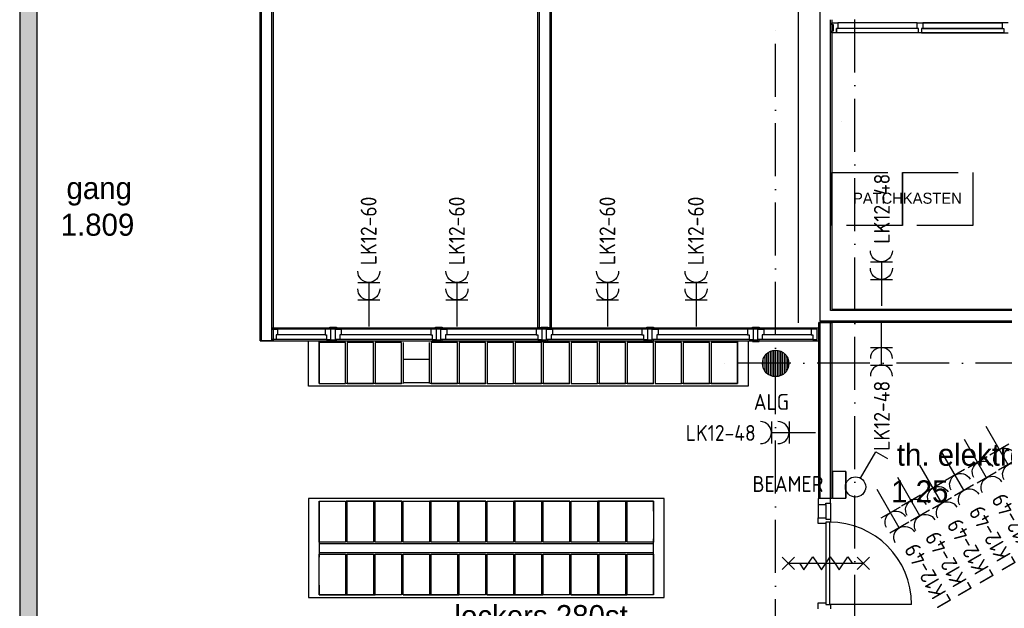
# Model space of a CAD drawing. Header units: millimetres. Extents: x 84333 to 241285, y -2244 to 84291.
# Tile 32 of 74: x 131332 to 142516, y 54998 to 61676. Entities that reach past the tile are written whole.
import ezdxf
from ezdxf.enums import TextEntityAlignment as Align

# ---------------------------------------------------------------- set-up
doc = ezdxf.new("R2010")
doc.units = ezdxf.units.MM
doc.header["$LTSCALE"] = 100
doc.linetypes.add('DASHDOT', pattern=[9, 6, -1.5, 0, -1.5])
doc.linetypes.add('HIDDEN', pattern=[9.525, 6.35, -3.175])
doc.layers.get('0').update_dxf_attribs({"linetype": 'CONTINUOUS'})
for name, color, linetype in [('AFDELING', 4, 'CONTINUOUS'), ('AL$1----_ALGEMEEN', 7, 'CONTINUOUS'), ('AL$7----_STRAMIEN', 1, 'DASHDOT'), ('AL22----_BINNENWAND', 7, 'CONTINUOUS'), ('AL28----_KONSTRUKTIE', 3, 'CONTINUOUS'), ('AL32----_BINNENKOZ', 7, 'CONTINUOUS'), ('AL32----_DRAAIRICHTING', 1, 'CONTINUOUS'), ('AL65----_BEVEILIGING', 7, 'CONTINUOUS'), ('ALXAA---_GEWBETON', 12, 'CONTINUOUS'), ('BL$4----', 7, 'CONTINUOUS'), ('BOUW', 8, 'CONTINUOUS'), ('EA61303-_ARCEER', 1, 'CONTINUOUS'), ('EB63103-_ATTRIB', 2, 'CONTINUOUS'), ('EB63104-_ATTRIB', 2, 'CONTINUOUS'), ('EL61303-_WANDGOOT', 3, 'CONTINUOUS'), ('EL63103-_LICHT-WCD230V', 3, 'CONTINUOUS'), ('EL63104-_LICHT-ASP230V', 3, 'CONTINUOUS'), ('EL6441--_DATACOM', 3, 'CONTINUOUS'), ('KABELGGOOT1', 8, 'CONTINUOUS')]:
    doc.layers.add(name, color=color, linetype=linetype)
doc.styles.add('1_8', font='ISO', dxfattribs={"height": 1.8})
doc.styles.add('2_0', font='iso', dxfattribs={"height": 200})
doc.styles.add('BURO-025', font='BUROFONT.shx', dxfattribs={"height": 250})
doc.styles.add('NORATT', font='isocp.shx')
doc.styles.get("Standard").update_dxf_attribs({"font": 'iso.shx'})
doc.styles.add('TECHNIC', font='technic_.ttf')

# ---------------------------------------------------------------- blocks, each defined once
blk = doc.blocks.new('ES3W2A')
for p, q in [((1.25, 2), (-1.25, 2)), ((0, 2), (0, -3)), ((1.25, 0), (-1.25, 0))]:
    blk.add_line(p, q)
for centre in [(0, 3.25), (0, 1.25)]:
    blk.add_arc(centre, 1.25, 180, 0)
at = {"style": '1_8'}
for tag, flags, p in [('VERMOGEN', 9, (-2.5, 5)), ('GELIJK', 9, (5, 5)), ('GROEP', 8, (0, 5)), ('SCHAK', 8, (2.5, 5)), ('KAST', 9, (7, 5)), ('TAL', 8, (2.5, 5))]:
    blk.add_attdef(tag, text='', height=1.8, rotation=90, dxfattribs=dict(at, flags=flags)).set_placement(p, align=Align.MIDDLE_CENTER)
at = {"style": '1_8', "width": 0.7, "flags": 8}
blk.add_attdef('DOEL', text='', height=1.8, rotation=90, dxfattribs=at).set_placement((-2.5, 5), align=Align.MIDDLE_LEFT)
at = {"style": '1_8', "flags": 9}
blk.add_attdef('M_CODE', text='', height=1.8, dxfattribs=at).set_placement((0, 0), align=Align.MIDDLE_CENTER)
blk = doc.blocks.new('EH100000')
at = {"linetype": 'ByBlock'}
for p, q in [((1, 0.5), (0, 0.5)), ((1, 0.5, 1), (0, 0.5, 1)), ((0, -0.5, 1), (1, -0.5, 1)), ((1, -0.5), (0, -0.5))]:
    blk.add_line(p, q, dxfattribs=at)
at = {"linetype": 'ByBlock', "invisible_edges": 15}
for points in [[(1, -0.5), (0, -0.5), (0, 0.5), (1, 0.5)], [(0, 0.5), (1, 0.5), (1, 0.5, 1), (0, 0.5, 1)], [(0, -0.5, 1), (1, -0.5, 1), (1, -0.5), (0, -0.5)]]:
    blk.add_3dface(points, dxfattribs=at)
at = {"linetype": 'ByBlock', "style": '2_0', "flags": 8}
blk.add_attdef('FUNCTIE', text='', height=0.5, dxfattribs=at).set_placement((0.5, 0), align=Align.MIDDLE)
at = {"linetype": 'ByBlock', "flags": 9}
blk.add_attdef('SCHOT', text='', height=0.5, dxfattribs=at).set_placement((0.5, 0), align=Align.MIDDLE)
blk = doc.blocks.new('EH100005')
blk.add_lwpolyline([(-1, -0.5), (0, -0.5), (0, 0.5), (-1, 0.5)])
at = {"style": '2_0', "flags": 9}
blk.add_attdef('HULPSTUK', text='', height=0.5, dxfattribs=at).set_placement((0, 0), align=Align.MIDDLE)
blk = doc.blocks.new('ES3S1')
at = {"color": 0}
blk.add_lwpolyline([(0.58, 1), (2.31, 4), (3.61, 3.25)], dxfattribs=at)
blk.add_circle((0, 0), 1.15, dxfattribs=at)
at = {"color": 0, "style": 'NORATT', "flags": 8}
blk.add_attdef('SCHAK', text='', height=1.8, dxfattribs=at).set_placement((3.06, 5.5), align=Align.MIDDLE)
at = {"style": 'NORATT', "flags": 9}
for tag, p in [('KAST', (-3, 0.5)), ('M_CODE', (0, 0)), ('DOEL', (-3, -2)), ('GROEP', (-3, -4.5))]:
    blk.add_attdef(tag, text='', height=1.8, dxfattribs=at).set_placement(p, align=Align.MIDDLE_CENTER)
blk = doc.blocks.new('A$C13e6995e')
at = {"layer": 'KABELGGOOT1'}
h = blk.add_hatch(dxfattribs=at)
h.set_pattern_fill('DOTS', color=256, scale=20, angle=180, style=0)
h.set_pattern_definition([(180, (39793.956, 199192.698), (-15.875, -31.75), [0, -31.75])])
h.paths.add_polyline_path([(47199, 67823), (46999, 67823), (46999, 54177), (47199, 54177)])
at = {"layer": 'AL$1----_ALGEMEEN', "color": 8}
for p, q in [((56335, 62761), (56335, 62761)), ((50281, 59763), (50281, 60275)), ((50281, 60275), (55273, 60275)), ((50701, 60257), (50401, 60257)), ((50401, 60257), (50401, 59793)), ((50701, 59793), (50701, 60257)), ((51019, 60257), (50719, 60257)), ((50719, 60257), (50719, 59793)), ((51019, 59793), (51019, 60257)), ((51337, 60257), (51037, 60257)), ((51037, 60257), (51037, 59793)), ((51337, 59793), (51337, 60257)), ((51355, 60257), (51355, 59793)), ((51655, 59793), (51655, 60257)), ((51973, 60257), (51673, 60257)), ((51673, 60257), (51673, 59793)), ((51973, 59793), (51973, 60257)), ((52291, 60257), (51991, 60257)), ((51991, 60257), (51991, 59793)), ((52291, 59793), (52291, 60257)), ((52609, 60257), (52309, 60257)), ((52309, 60257), (52309, 59793)), ((52609, 59793), (52609, 60257)), ((52927, 60257), (52627, 60257)), ((52627, 60257), (52627, 59793)), ((52927, 59793), (52927, 60257)), ((53245, 60257), (52945, 60257)), ((52945, 60257), (52945, 59793)), ((53245, 59793), (53245, 60257)), ((53563, 60257), (53263, 60257)), ((53263, 60257), (53263, 59793)), ((53563, 59793), (53563, 60257)), ((53881, 60257), (53581, 60257)), ((53581, 60257), (53581, 59793)), ((53881, 59793), (53881, 60257)), ((54199, 60257), (53899, 60257)), ((53899, 60257), (53899, 59793)), ((54199, 59793), (54199, 60257)), ((54517, 60257), (54217, 60257)), ((54217, 60257), (54217, 59793)), ((54517, 59793), (54517, 60257)), ((54835, 60257), (54535, 60257)), ((54535, 60257), (54535, 59793)), ((54835, 59793), (54835, 60257)), ((55153, 60257), (54853, 60257)), ((54853, 60257), (54853, 59793)), ((55153, 59793), (55153, 60257)), ((55273, 60275), (55273, 59763)), ((51655, 60063), (51355, 60063)), ((55273, 59763), (50281, 59763)), ((50401, 59793), (50701, 59793)), ((50719, 59793), (51019, 59793)), ((51037, 59793), (51337, 59793)), ((51355, 59805), (51655, 59805)), ((51673, 59793), (51973, 59793)), ((51991, 59793), (52291, 59793)), ((52309, 59793), (52609, 59793)), ((52627, 59793), (52927, 59793)), ((52945, 59793), (53245, 59793)), ((53263, 59793), (53563, 59793)), ((53581, 59793), (53881, 59793)), ((53899, 59793), (54199, 59793)), ((54217, 59793), (54517, 59793)), ((54535, 59793), (54835, 59793)), ((54853, 59793), (55153, 59793)), ((50281, 58487), (50281, 57363)), ((54319, 58487), (50281, 58487)), ((50401, 57993), (50401, 58457)), ((50401, 58457), (50701, 58457)), ((50701, 58457), (50701, 57993)), ((50719, 57993), (50719, 58457)), ((50719, 58457), (51019, 58457)), ((51019, 58457), (51019, 57993)), ((51037, 57993), (51037, 58457)), ((51037, 58457), (51337, 58457)), ((51337, 58457), (51337, 57993)), ((51355, 57993), (51355, 58457)), ((51355, 58457), (51655, 58457)), ((51655, 58457), (51655, 57993)), ((51673, 57993), (51673, 58457)), ((51673, 58457), (51973, 58457)), ((51973, 58457), (51973, 57993)), ((51991, 57993), (51991, 58457)), ((51991, 58457), (52291, 58457)), ((52291, 58457), (52291, 57993)), ((52309, 57993), (52309, 58457)), ((52309, 58457), (52609, 58457)), ((52609, 58457), (52609, 57993)), ((52627, 57993), (52627, 58457)), ((52627, 58457), (52927, 58457)), ((52927, 58457), (52927, 57993)), ((52945, 57993), (52945, 58457)), ((52945, 58457), (53245, 58457)), ((53245, 58457), (53245, 57993)), ((53263, 57993), (53263, 58457)), ((53263, 58457), (53563, 58457)), ((53563, 58457), (53563, 57993)), ((53581, 57993), (53581, 58457)), ((53581, 58457), (53881, 58457)), ((53881, 58457), (53881, 57993)), ((53899, 57993), (53899, 58457)), ((53899, 58457), (54199, 58457)), ((54199, 58457), (54199, 57993)), ((54319, 57363), (54319, 58487)), ((50701, 57993), (50401, 57993)), ((50401, 57975), (54199, 57975)), ((51019, 57993), (50719, 57993)), ((51337, 57993), (51037, 57993)), ((51655, 57993), (51355, 57993)), ((51973, 57993), (51673, 57993)), ((52291, 57993), (51991, 57993)), ((52609, 57993), (52309, 57993)), ((52927, 57993), (52627, 57993)), ((53245, 57993), (52945, 57993)), ((53563, 57993), (53263, 57993)), ((53881, 57993), (53581, 57993)), ((54199, 57993), (53899, 57993)), ((50401, 57875), (54199, 57875)), ((50401, 57393), (50401, 57857)), ((50401, 57857), (50701, 57857)), ((50701, 57857), (50701, 57393)), ((50719, 57393), (50719, 57857)), ((50719, 57857), (51019, 57857)), ((51019, 57857), (51019, 57393)), ((51037, 57393), (51037, 57857)), ((51037, 57857), (51337, 57857)), ((51337, 57857), (51337, 57393)), ((51355, 57393), (51355, 57857)), ((51355, 57857), (51655, 57857)), ((51655, 57857), (51655, 57393)), ((51673, 57393), (51673, 57857)), ((51673, 57857), (51973, 57857)), ((51973, 57857), (51973, 57393)), ((51991, 57393), (51991, 57857)), ((51991, 57857), (52291, 57857)), ((52291, 57857), (52291, 57393)), ((52309, 57393), (52309, 57857)), ((52309, 57857), (52609, 57857)), ((52609, 57857), (52609, 57393)), ((52627, 57393), (52627, 57857)), ((52627, 57857), (52927, 57857)), ((52927, 57857), (52927, 57393)), ((52945, 57393), (52945, 57857)), ((52945, 57857), (53245, 57857)), ((53245, 57857), (53245, 57393)), ((53263, 57393), (53263, 57857)), ((53263, 57857), (53563, 57857)), ((53563, 57857), (53563, 57393)), ((53581, 57393), (53581, 57857)), ((53581, 57857), (53881, 57857)), ((53881, 57857), (53881, 57393)), ((53899, 57393), (53899, 57857)), ((53899, 57857), (54199, 57857)), ((54199, 57857), (54199, 57393)), ((50701, 57393), (50401, 57393)), ((51019, 57393), (50719, 57393)), ((51337, 57393), (51037, 57393)), ((51655, 57393), (51355, 57393)), ((51973, 57393), (51673, 57393)), ((52291, 57393), (51991, 57393)), ((52609, 57393), (52309, 57393)), ((52927, 57393), (52627, 57393)), ((53245, 57393), (52945, 57393)), ((53563, 57393), (53263, 57393)), ((53881, 57393), (53581, 57393)), ((54199, 57393), (53899, 57393)), ((50281, 57363), (54319, 57363))]:
    blk.add_line(p, q, dxfattribs=at)
at = {"layer": 'AL$1----_ALGEMEEN', "color": 8, "linetype": 'HIDDEN'}
for p, q in [((56225, 61586), (56225, 62186)), ((56225, 62186), (57025, 62186)), ((57025, 61586), (57025, 62186)), ((57025, 62186), (57825, 62186)), ((57025, 62186), (57025, 61586)), ((57825, 62186), (57825, 61586)), ((57025, 61586), (56225, 61586)), ((57825, 61586), (57025, 61586)), ((50401, 59793), (50401, 60275)), ((50401, 60275), (55153, 60275)), ((55153, 60275), (55153, 59793)), ((55153, 59793), (50401, 59793)), ((50401, 58457), (50401, 57393)), ((54199, 58457), (50401, 58457)), ((54199, 57393), (54199, 58457)), ((50401, 57393), (54199, 57393))]:
    blk.add_line(p, q, dxfattribs=at)
at = {"layer": 'AL$7----_STRAMIEN', "color": 1}
for p, q in [((56485, 40820), (56485, 79257)), ((90860, 60023), (54906, 60023))]:
    blk.add_line(p, q, dxfattribs=at)
blk.add_lwpolyline([(55585, 23440), (55585, 63920)], dxfattribs=at)
at = {"layer": 'AL22----_BINNENWAND', "color": 8}
for p, q in [((55845, 60481), (55845, 66591)), ((49729, 60275), (49729, 66395)), ((49879, 66245), (49879, 60275)), ((52884, 60425), (52884, 66245)), ((53034, 66245), (53034, 60425)), ((56225, 63920), (56225, 60636)), ((56225, 60636), (62627, 60636)), ((49861, 60425), (52934, 60425)), ((53034, 60425), (52884, 60425)), ((52984, 60425), (56075, 60425)), ((62777, 60486), (56075, 60486)), ((56075, 58486), (56075, 60486)), ((56075, 60486), (56225, 60486)), ((56225, 60486), (56225, 58486)), ((49729, 60275), (52934, 60275)), ((49879, 60275), (49729, 60275)), ((52984, 60275), (56075, 60275)), ((56225, 58486), (56075, 58486))]:
    blk.add_line(p, q, dxfattribs=at)
at = {"layer": 'AL22----_BINNENWAND', "color": 8, "linetype": 'Continuous'}
for p, q in [((56090, 60501), (56090, 66595)), ((49744, 60275), (49744, 66380)), ((49864, 60275), (49864, 66260)), ((52899, 66245), (52899, 60425)), ((53019, 66245), (53019, 60425)), ((56210, 60621), (56210, 63920)), ((62642, 60621), (56210, 60621)), ((62762, 60501), (56090, 60501)), ((56090, 58486), (56090, 60486)), ((56210, 58486), (56210, 60486))]:
    blk.add_line(p, q, dxfattribs=at)
at = {"layer": 'AL28----_KONSTRUKTIE', "color": 8}
blk.add_circle((55585, 60020), 150, dxfattribs=at)
at = {"layer": 'AL32----_BINNENKOZ', "color": 8}
for p, q in [((56225, 63862), (56225, 63884)), ((56225, 63884), (56292, 63884)), ((56241, 63862), (56225, 63862)), ((56241, 63795), (56241, 63862)), ((57192, 63884), (56292, 63884)), ((56292, 63884), (56292, 63821)), ((57192, 63821), (57192, 63884)), ((57192, 63884), (57259, 63884)), ((57259, 63884), (57259, 63821)), ((57259, 63884), (58159, 63884)), ((58159, 63884), (57259, 63884)), ((57259, 63884), (58159, 63884)), ((58159, 63884), (57259, 63884)), ((58226, 63884), (58159, 63884)), ((58159, 63884), (58159, 63821)), ((56225, 63770), (56225, 63795)), ((56225, 63795), (56241, 63795)), ((56275, 63770), (56225, 63770)), ((56275, 63770), (56275, 63821)), ((56292, 63821), (56275, 63821)), ((56275, 63821), (56275, 63770)), ((57209, 63770), (56275, 63770)), ((57192, 63821), (56292, 63821)), ((57209, 63821), (57192, 63821)), ((57209, 63770), (57209, 63821)), ((57242, 63770), (57209, 63770)), ((57259, 63821), (57242, 63821)), ((57242, 63821), (57242, 63770)), ((57242, 63770), (58176, 63770)), ((58176, 63770), (57242, 63770)), ((57259, 63821), (58159, 63821)), ((58159, 63821), (57259, 63821)), ((58159, 63821), (58176, 63821)), ((58176, 63821), (58176, 63770)), ((58176, 63770), (58226, 63770)), ((49861, 60293), (49861, 60407)), ((49861, 60407), (49928, 60407)), ((49928, 60407), (49928, 60344)), ((50467, 60407), (49928, 60407)), ((50534, 60407), (50467, 60407)), ((50467, 60407), (50467, 60344)), ((50521, 60412), (50521, 60430)), ((50521, 60430), (50584, 60430)), ((50534, 60412), (50521, 60412)), ((50534, 60407), (50534, 60412)), ((50534, 60412), (50584, 60412)), ((50534, 60293), (50534, 60407)), ((50584, 60430), (50596, 60430)), ((50584, 60412), (50584, 60407)), ((50584, 60293), (50584, 60407)), ((50584, 60407), (50651, 60407)), ((50596, 60430), (50596, 60412)), ((50651, 60407), (50651, 60344)), ((51667, 60407), (50651, 60407)), ((51734, 60407), (51667, 60407)), ((51667, 60407), (51667, 60344)), ((51721, 60412), (51721, 60430)), ((51721, 60430), (51784, 60430)), ((51734, 60412), (51721, 60412)), ((51734, 60407), (51734, 60412)), ((51734, 60412), (51784, 60412)), ((51734, 60293), (51734, 60407)), ((51784, 60430), (51796, 60430)), ((51784, 60412), (51784, 60407)), ((51784, 60293), (51784, 60407)), ((51784, 60407), (51851, 60407)), ((51796, 60430), (51796, 60412)), ((52867, 60407), (51851, 60407)), ((51851, 60407), (51851, 60344)), ((52934, 60407), (52867, 60407)), ((52867, 60407), (52867, 60344)), ((52921, 60412), (52921, 60430)), ((52921, 60430), (52984, 60430)), ((52934, 60412), (52921, 60412)), ((52934, 60407), (52934, 60412)), ((52934, 60412), (52984, 60412)), ((52934, 60293), (52934, 60407)), ((52984, 60430), (52996, 60430)), ((52984, 60412), (52984, 60407)), ((52984, 60293), (52984, 60407)), ((52984, 60407), (53051, 60407)), ((52996, 60430), (52996, 60412)), ((53051, 60407), (53051, 60344)), ((54067, 60407), (53051, 60407)), ((54134, 60407), (54067, 60407)), ((54067, 60407), (54067, 60344)), ((54121, 60412), (54121, 60430)), ((54121, 60430), (54184, 60430)), ((54134, 60412), (54121, 60412)), ((54134, 60407), (54134, 60412)), ((54134, 60412), (54184, 60412)), ((54134, 60293), (54134, 60407)), ((54184, 60430), (54197, 60430)), ((54184, 60412), (54184, 60407)), ((54184, 60293), (54184, 60407)), ((54184, 60407), (54251, 60407)), ((54197, 60430), (54197, 60412)), ((55267, 60407), (54251, 60407)), ((54251, 60407), (54251, 60344)), ((55334, 60407), (55267, 60407)), ((55267, 60407), (55267, 60344)), ((55321, 60412), (55321, 60430)), ((55321, 60430), (55384, 60430)), ((55334, 60412), (55321, 60412)), ((55334, 60407), (55334, 60412)), ((55334, 60412), (55384, 60412)), ((55334, 60293), (55334, 60407)), ((55384, 60430), (55397, 60430)), ((55384, 60412), (55384, 60407)), ((55384, 60293), (55384, 60407)), ((55384, 60407), (55451, 60407)), ((55397, 60430), (55397, 60412)), ((55451, 60407), (55451, 60344)), ((55990, 60407), (55451, 60407)), ((56057, 60407), (55990, 60407)), ((55990, 60407), (55990, 60344)), ((56057, 60293), (56057, 60407)), ((49911, 60293), (49861, 60293)), ((49928, 60344), (49911, 60344)), ((49911, 60344), (49911, 60293)), ((50484, 60293), (49911, 60293)), ((50467, 60344), (49928, 60344)), ((50467, 60344), (50484, 60344)), ((50484, 60344), (50484, 60293)), ((50484, 60293), (50534, 60293)), ((50534, 60287), (50521, 60287)), ((50521, 60287), (50521, 60269)), ((50534, 60293), (50534, 60287)), ((50534, 60287), (50584, 60287)), ((50634, 60293), (50584, 60293)), ((50584, 60287), (50584, 60293)), ((50596, 60269), (50596, 60287)), ((50651, 60344), (50634, 60344)), ((50634, 60344), (50634, 60293)), ((51684, 60293), (50634, 60293)), ((51667, 60344), (50651, 60344)), ((51667, 60344), (51684, 60344)), ((51684, 60344), (51684, 60293)), ((51684, 60293), (51734, 60293)), ((51734, 60287), (51721, 60287)), ((51721, 60287), (51721, 60269)), ((51734, 60293), (51734, 60287)), ((51734, 60287), (51784, 60287)), ((51784, 60287), (51784, 60293)), ((51834, 60293), (51784, 60293)), ((51796, 60269), (51796, 60287)), ((51851, 60344), (51834, 60344)), ((51834, 60344), (51834, 60293)), ((52884, 60293), (51834, 60293)), ((52867, 60344), (51851, 60344)), ((52867, 60344), (52884, 60344)), ((52884, 60344), (52884, 60293)), ((52884, 60293), (52934, 60293)), ((52934, 60287), (52921, 60287)), ((52921, 60287), (52921, 60269)), ((52934, 60293), (52934, 60287)), ((52934, 60287), (52984, 60287)), ((53034, 60293), (52984, 60293)), ((52984, 60287), (52984, 60293)), ((52996, 60269), (52996, 60287)), ((53051, 60344), (53034, 60344)), ((53034, 60344), (53034, 60293)), ((54084, 60293), (53034, 60293)), ((54067, 60344), (53051, 60344)), ((54067, 60344), (54084, 60344)), ((54084, 60344), (54084, 60293)), ((54084, 60293), (54134, 60293)), ((54134, 60287), (54121, 60287)), ((54121, 60287), (54121, 60269)), ((54134, 60293), (54134, 60287)), ((54134, 60287), (54184, 60287)), ((54184, 60287), (54184, 60293)), ((54234, 60293), (54184, 60293)), ((54197, 60269), (54197, 60287)), ((54251, 60344), (54234, 60344)), ((54234, 60344), (54234, 60293)), ((55284, 60293), (54234, 60293)), ((55267, 60344), (54251, 60344)), ((55267, 60344), (55284, 60344)), ((55284, 60344), (55284, 60293)), ((55284, 60293), (55334, 60293)), ((55334, 60287), (55321, 60287)), ((55321, 60287), (55321, 60269)), ((55334, 60293), (55334, 60287)), ((55334, 60287), (55384, 60287)), ((55384, 60287), (55384, 60293)), ((55434, 60293), (55384, 60293)), ((55397, 60269), (55397, 60287)), ((55451, 60344), (55434, 60344)), ((55434, 60344), (55434, 60293)), ((56007, 60293), (55434, 60293)), ((55990, 60344), (55451, 60344)), ((55990, 60344), (56007, 60344)), ((56007, 60344), (56007, 60293)), ((56007, 60293), (56057, 60293)), ((50521, 60269), (50584, 60269)), ((50584, 60269), (50596, 60269)), ((51721, 60269), (51784, 60269)), ((51784, 60269), (51796, 60269)), ((52921, 60269), (52984, 60269)), ((52984, 60269), (52996, 60269)), ((54121, 60269), (54184, 60269)), ((54184, 60269), (54197, 60269)), ((55321, 60269), (55384, 60269)), ((55384, 60269), (55397, 60269)), ((56207, 58486), (56068, 58486)), ((56068, 58486), (56068, 58419)), ((56068, 58419), (56156, 58419)), ((56068, 58419), (56068, 58269)), ((56156, 58419), (56156, 58436)), ((56156, 58436), (56207, 58436)), ((56156, 58419), (56156, 58269)), ((56207, 58436), (56207, 58486)), ((56207, 58436), (56207, 58252)), ((56068, 58202), (56068, 58269)), ((56068, 58269), (56156, 58269)), ((56156, 58269), (56156, 58252)), ((56156, 58202), (56068, 58202)), ((56156, 58252), (56207, 58252)), ((56156, 58219), (56156, 57285)), ((56207, 58219), (56156, 58219)), ((56156, 58219), (56156, 58202)), ((56196, 58219), (56196, 57285)), ((56207, 58252), (56207, 58219)), ((56207, 58252), (56207, 58219)), ((56068, 57235), (56068, 57302)), ((56068, 57302), (56156, 57302)), ((56156, 57302), (56156, 57285)), ((56156, 57285), (56207, 57285)), ((56207, 57285), (56207, 57235))]:
    blk.add_line(p, q, dxfattribs=at)
at = {"layer": 'AL32----_DRAAIRICHTING', "color": 8}
blk.add_line((57130, 57285), (56196, 57285), dxfattribs=at)
blk.add_arc((56196, 57285), 934, 0, 90, dxfattribs=at)
at = {"layer": 'AL65----_BEVEILIGING', "color": 8, "linetype": 'Continuous'}
for points in [[(55661, 57682), (55801, 57822)], [(55661, 57822), (55801, 57682)], [(55856, 57752), (55906, 57677), (56006, 57827), (56056, 57752)], [(56056, 57752), (56106, 57677), (56206, 57827), (56256, 57752)], [(56256, 57752), (56306, 57677), (56406, 57827), (56456, 57752)], [(56511, 57682), (56651, 57822)], [(56511, 57822), (56651, 57682)], [(55731, 57752), (56581, 57752)]]:
    blk.add_lwpolyline(points, dxfattribs=at)
at = {"layer": 'ALXAA---_GEWBETON', "color": 8}
for p, q in [((55585, 59870), (55585, 60170)), ((55445, 59966), (55445, 60074)), ((55465, 59930), (55465, 60110)), ((55485, 59908), (55485, 60132)), ((55505, 59893), (55505, 60147)), ((55525, 59883), (55525, 60158)), ((55545, 59875), (55545, 60165)), ((55565, 59871), (55565, 60169)), ((55605, 59871), (55605, 60169)), ((55625, 59875), (55625, 60165)), ((55645, 59883), (55645, 60158)), ((55665, 59893), (55665, 60147)), ((55685, 59908), (55685, 60132)), ((55705, 59930), (55705, 60110)), ((55725, 59966), (55725, 60074))]:
    blk.add_line(p, q, dxfattribs=at)
at = {"layer": 'KABELGGOOT1'}
for p, q in [((46999, 68023, 3650), (46999, 44905, 3650)), ((47199, 54172, 3650), (47199, 67748, 3650))]:
    blk.add_line(p, q, dxfattribs=at)
at = {"layer": 'AFDELING', "color": 8, "style": 'TECHNIC'}
for p in [(92219, 54468), (58038, 41625), (88108, 41444)]:
    blk.add_attdef('VIDE', text='', height=500, dxfattribs=at).set_placement(p, align=Align.CENTER)
blk.add_attdef('VIDE', text='', height=500, rotation=90, dxfattribs=at).set_placement((75129, 25766), align=Align.CENTER)
at = {"layer": 'BL$4----', "color": 8, "style": 'BURO-025'}
blk.add_text('PATCHKASTEN', height=125, dxfattribs=at).set_placement((56464, 61832))
at = {"layer": 'BOUW', "style": 'BURO-025'}
for s, p in [('gang', (47530, 61885)), ('1.809', (47464, 61469)), ('th. elektrotechniek', (56962, 58859)), ('1.25', (56897, 58443)), ('lockers 280st', (51937, 57028))]:
    blk.add_text(s, height=250, dxfattribs=at).set_placement(p)

msp = doc.modelspace()

# ---------------------------------------------------------------- hatches: boundary and pattern name
at = {"layer": 'EA61303-_ARCEER'}
h = msp.add_hatch(dxfattribs=at)
h.set_pattern_fill('LINE,N', color=256, scale=20, angle=135, style=0)
h.set_pattern_definition([(135, (140639.58, 56249.063), (-44.901, -44.901), [])])
edge = h.paths.add_edge_path()
edge.add_line((140714, 56249), (140714, 56550))
edge = h.paths.add_edge_path()
edge.add_line((140714, 56550), (140565, 56550))
edge = h.paths.add_edge_path()
edge.add_line((140565, 56550), (140565, 56249))
edge = h.paths.add_edge_path()
edge.add_line((140565, 56249), (140714, 56249))

# ---------------------------------------------------------------- block references
at = {"layer": 'EL61303-_WANDGOOT', "yscale": 149.5}
for name, p, xscale, zscale, rotation in [('EH100000', (140640, 56249, 2415), 301.2696465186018, 275.9999999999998, 90), ('EH100005', (140640, 56550, 2415), 275.9999999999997, 275.9999999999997, 90), ('EH100005', (140640, 56249, 2415), 275.9999999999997, 275.9999999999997, 270)]:
    msp.add_blockref(name, p, dxfattribs=dict(at, xscale=xscale, zscale=zscale, rotation=rotation))
at = {"layer": 'EL63103-_LICHT-WCD230V'}
ref = msp.add_blockref('ES3W2A', (141120, 58730), dxfattribs=dict(at, xscale=-100, yscale=100, zscale=100))
ref.add_attrib('GROEP', 'LK12-48', dxfattribs={"layer": 'EB63103-_ATTRIB', "color": 1, "height": 180, "rotation": 90, "style": '1_8', "flags": 8}).set_placement((141125, 59929), align=Align.MIDDLE_RIGHT)
ref = msp.add_blockref('ES3W2A', (135297, 58496), dxfattribs=dict(at, xscale=-100, yscale=100, zscale=100))
ref.add_attrib('GROEP', 'LK12-60', dxfattribs={"layer": 'EB63103-_ATTRIB', "color": 1, "height": 180, "rotation": 90, "style": '1_8', "flags": 8}).set_placement((135295, 59669), align=Align.MIDDLE_RIGHT)
ref = msp.add_blockref('ES3W2A', (136298, 58496), dxfattribs=dict(at, xscale=-100, yscale=100, zscale=100))
ref.add_attrib('GROEP', 'LK12-60', dxfattribs={"layer": 'EB63103-_ATTRIB', "color": 1, "height": 180, "rotation": 90, "style": '1_8', "flags": 8}).set_placement((136296, 59669), align=Align.MIDDLE_RIGHT)
ref = msp.add_blockref('ES3W2A', (138009, 58496), dxfattribs=dict(at, xscale=-100, yscale=100, zscale=100))
ref.add_attrib('GROEP', 'LK12-60', dxfattribs={"layer": 'EB63103-_ATTRIB', "color": 1, "height": 180, "rotation": 90, "style": '1_8', "flags": 8}).set_placement((138007, 59669), align=Align.MIDDLE_RIGHT)
ref = msp.add_blockref('ES3W2A', (139014, 58496), dxfattribs=dict(at, xscale=-100, yscale=100, zscale=100))
ref.add_attrib('GROEP', 'LK12-60', dxfattribs={"layer": 'EB63103-_ATTRIB', "color": 1, "height": 180, "rotation": 90, "style": '1_8', "flags": 8}).set_placement((139012, 59669), align=Align.MIDDLE_RIGHT)
ref = msp.add_blockref('ES3W2A', (141120, 57957), dxfattribs=dict(at, xscale=100, yscale=100, zscale=100, rotation=180))
ref.add_attrib('GROEP', 'LK12-48', dxfattribs={"layer": 'EB63103-_ATTRIB', "color": 1, "height": 180, "rotation": 90, "style": '1_8', "flags": 8}).set_placement((141124, 57579), align=Align.MIDDLE_RIGHT)
ref = msp.add_blockref('ES3W2A', (140070, 56991), dxfattribs=dict(at, xscale=100, yscale=100, zscale=100, rotation=90))
ref.add_attrib('DOEL', 'ALG', dxfattribs={"layer": 'EB63103-_ATTRIB', "color": 1, "height": 180, "style": '1_8', "flags": 8}).set_placement((140069, 57339), align=Align.MIDDLE_RIGHT)
ref.add_attrib('GROEP', 'LK12-48', dxfattribs={"layer": 'EB63103-_ATTRIB', "color": 1, "height": 180, "style": '1_8', "flags": 8}).set_placement((139692, 56987), align=Align.MIDDLE_RIGHT)
ref = msp.add_blockref('ES3W2A', (142459, 56799), dxfattribs=dict(at, xscale=-100.0000000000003, yscale=100, zscale=100, rotation=209.9999999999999))
ref.add_attrib('GROEP', 'LK12-49', dxfattribs={"layer": 'EB63103-_ATTRIB', "color": 1, "height": 180, "rotation": 120, "style": '1_8', "flags": 8}).set_placement((143080, 55743), align=Align.MIDDLE_LEFT)
ref = msp.add_blockref('ES3W2A', (142214, 56652), dxfattribs=dict(at, xscale=-100.0000000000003, yscale=100, zscale=100, rotation=209.9999999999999))
ref.add_attrib('GROEP', 'LK12-49', dxfattribs={"layer": 'EB63103-_ATTRIB', "color": 1, "height": 180, "rotation": 120, "style": '1_8', "flags": 8}).set_placement((142835, 55596), align=Align.MIDDLE_LEFT)
ref = msp.add_blockref('ES3W2A', (141957, 56510), dxfattribs=dict(at, xscale=-100.0000000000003, yscale=100, zscale=100, rotation=209.9999999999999))
ref.add_attrib('GROEP', 'LK12-49', dxfattribs={"layer": 'EB63103-_ATTRIB', "color": 1, "height": 180, "rotation": 120, "style": '1_8', "flags": 8}).set_placement((142578, 55455), align=Align.MIDDLE_LEFT)
ref = msp.add_blockref('ES3W2A', (141707, 56363), dxfattribs=dict(at, xscale=-100.0000000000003, yscale=100, zscale=100, rotation=209.9999999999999))
ref.add_attrib('GROEP', 'LK12-49', dxfattribs={"layer": 'EB63103-_ATTRIB', "color": 1, "height": 180, "rotation": 120, "style": '1_8', "flags": 8}).set_placement((142328, 55308), align=Align.MIDDLE_LEFT)
ref = msp.add_blockref('ES3W2A', (141457, 56220), dxfattribs=dict(at, xscale=-100.0000000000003, yscale=100, zscale=100, rotation=209.9999999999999))
ref.add_attrib('GROEP', 'LK12-49', dxfattribs={"layer": 'EB63103-_ATTRIB', "color": 1, "height": 180, "rotation": 120, "style": '1_8', "flags": 8}).set_placement((142079, 55165), align=Align.MIDDLE_LEFT)
ref = msp.add_blockref('ES3W2A', (141223, 56084), dxfattribs=dict(at, xscale=-100.0000000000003, yscale=100, zscale=100, rotation=209.9999999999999))
ref.add_attrib('GROEP', 'LK12-49', dxfattribs={"layer": 'EB63103-_ATTRIB', "color": 1, "height": 180, "rotation": 120, "style": '1_8', "flags": 8}).set_placement((141844, 55028), align=Align.MIDDLE_LEFT)
at = {"layer": 'EL63104-_LICHT-ASP230V'}
ref = msp.add_blockref('ES3S1', (140826, 56374, 1200), dxfattribs=dict(at, xscale=100, yscale=100, zscale=100))
ref.add_attrib('DOEL', 'BEAMER', dxfattribs={"layer": 'EB63104-_ATTRIB', "height": 180, "style": 'NORATT', "flags": 8}).set_placement((140058, 56408), align=Align.MIDDLE_CENTER)
at = {"layer": 'EL6441--_DATACOM'}
msp.add_blockref('A$C13e6995e', (84333, -2244), dxfattribs=at)

doc.saveas('drawing.dxf')
